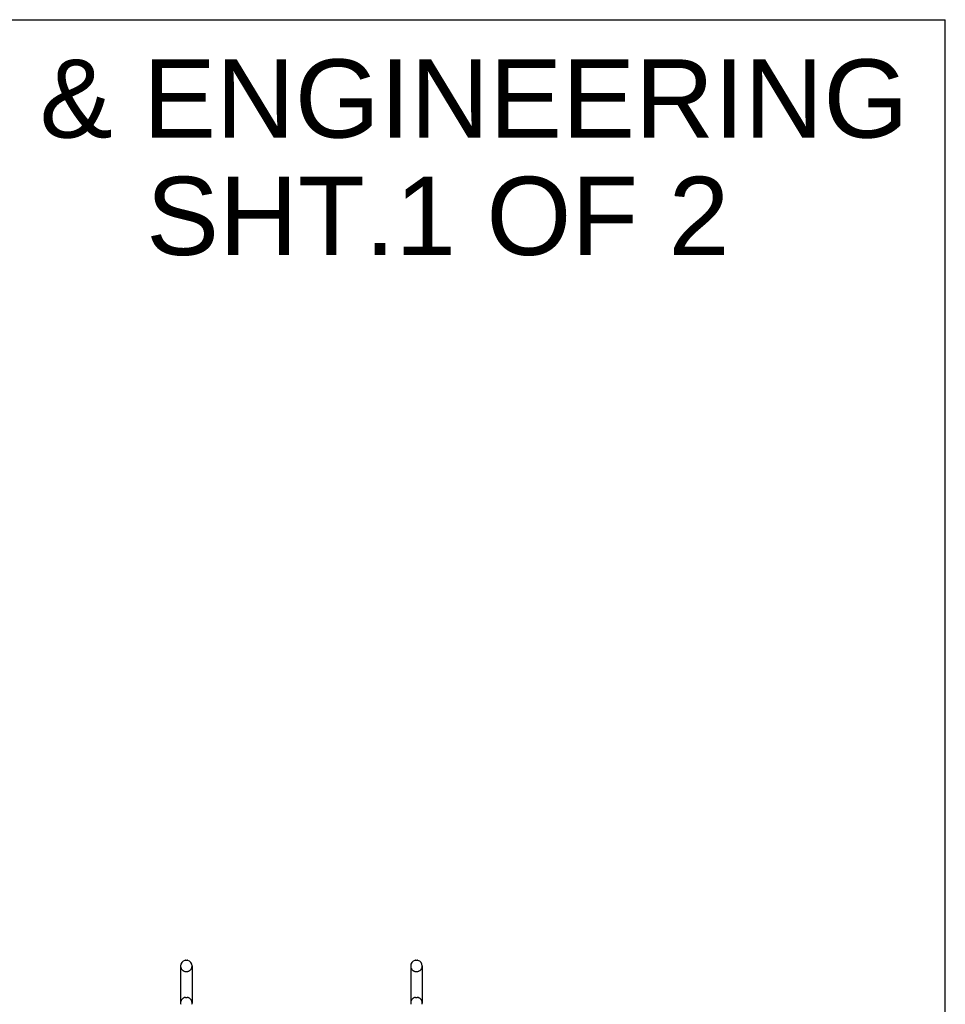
# Model space of a CAD drawing. Header units: inches. Extents: x 0 to 236, y 0 to 153.
# Tile 99 of 99: x 187 to 236, y 100 to 153. Entities that reach past the tile are written whole.
import ezdxf

# ---------------------------------------------------------------- set-up
doc = ezdxf.new("R2010")
doc.units = ezdxf.units.IN
doc.header["$LTSCALE"] = 12.986111
doc.header["$MEASUREMENT"] = 0
doc.linetypes.add('HIDDEN', pattern=[0.2, 0.1, -0.1])
doc.layers.get('0').update_dxf_attribs({"linetype": 'CONTINUOUS'})
doc.layers.add('DEFAULT_2', color=8, linetype='HIDDEN')
doc.layers.add('DIMENSIONS', color=7, linetype='CONTINUOUS')
doc.styles.get("Standard").update_dxf_attribs({"font": 'arial.ttf'})

msp = doc.modelspace()

# ---------------------------------------------------------------- linework, layer by layer
at = {"color": 7, "linetype": 'Continuous'}
for p, q in [((0, 152.778), (236.111, 152.778)), ((236.111, 0), (236.111, 152.778)), ((195.404, 102.387), (195.404, 100.412)), ((195.666, 102.687), (195.753, 102.687)), ((196.016, 102.387), (196.016, 100.412)), ((207.654, 102.387), (207.654, 100.412)), ((207.916, 102.687), (208.003, 102.687)), ((208.266, 102.387), (208.266, 100.412))]:
    msp.add_line(p, q, dxfattribs=at)
for centre, radius, start, end in [((195.71, 102.387), 0.306, 105.6303, 180), ((195.666, 102.544), 0.144, 90, 105.6303), ((195.753, 102.544), 0.144, 74.3697, 90), ((195.71, 102.387), 0.306, 0, 74.3697), ((207.96, 102.387), 0.306, 105.6303, 180), ((207.916, 102.544), 0.144, 90, 105.6303), ((208.003, 102.544), 0.144, 74.3697, 90), ((207.96, 102.387), 0.306, 0, 74.3697), ((195.71, 100.412), 0.306, 180, 193.2053), ((195.71, 100.412), 0.306, 346.7947, 360), ((207.96, 100.412), 0.306, 180, 193.2053), ((207.96, 100.412), 0.306, 346.7947, 360)]:
    msp.add_arc(centre, radius, start, end, dxfattribs=at)
at = {"layer": 'DEFAULT_2', "color": 8, "linetype": 'HIDDEN'}
for p, q in [((195.666, 102.087), (195.753, 102.087)), ((207.916, 102.087), (208.003, 102.087)), ((195.666, 100.712), (195.753, 100.712)), ((207.916, 100.712), (208.003, 100.712))]:
    msp.add_line(p, q, dxfattribs=at)
for centre, radius, start, end in [((195.71, 102.387), 0.306, 180, 254.3697), ((195.71, 102.387), 0.306, 285.6303, 360), ((207.96, 102.387), 0.306, 180, 254.3697), ((207.96, 102.387), 0.306, 285.6303, 360), ((195.666, 102.231), 0.144, 254.3697, 270), ((195.753, 102.231), 0.144, 270, 285.6303), ((207.916, 102.231), 0.144, 254.3697, 270), ((208.003, 102.231), 0.144, 270, 285.6303), ((195.71, 100.412), 0.306, 105.6303, 180), ((195.666, 100.569), 0.144, 90, 105.6303), ((195.753, 100.569), 0.144, 74.3697, 90), ((195.71, 100.412), 0.306, 0, 74.3697), ((207.96, 100.412), 0.306, 105.6303, 180), ((207.916, 100.569), 0.144, 90, 105.6303), ((208.003, 100.569), 0.144, 74.3697, 90), ((207.96, 100.412), 0.306, 0, 74.3697)]:
    msp.add_arc(centre, radius, start, end, dxfattribs=at)

# ---------------------------------------------------------------- texts
at = {"layer": 'DIMENSIONS', "color": 2, "linetype": 'Continuous', "insert": (181.439, 150.664), "char_height": 4.16667, "width": 105.23544, "attachment_point": 2, "line_spacing_factor": 0.9}
msp.add_mtext('SAGINAW CONTROL & ENGINEERING\\PSCE-90XMR3D18     SHT.1 OF 2', dxfattribs=at)

doc.saveas('drawing.dxf')
